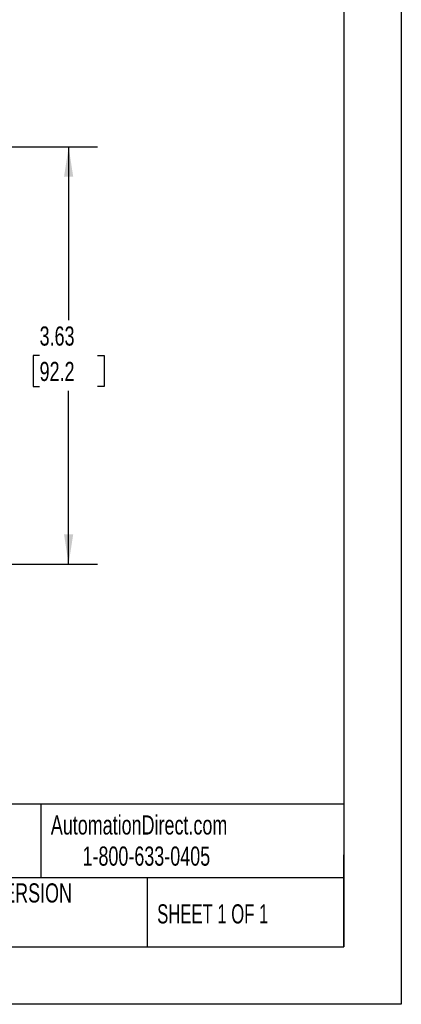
# Model space of a CAD drawing. Header units: inches. Extents: x 0 to 22, y 0 to 17.
# Tile 10 of 13: x 18.7 to 22, y 0 to 8.6. Entities that reach past the tile are written whole.
import ezdxf

# ---------------------------------------------------------------- set-up
doc = ezdxf.new("R2010")
doc.units = ezdxf.units.IN
doc.header["$LTSCALE"] = 2
doc.header["$MEASUREMENT"] = 0
doc.linetypes.add('CENTERX2', pattern=[0.8, 0.5, -0.1, 0.1, -0.1])
doc.layers.add('DIMENSIONS', color=140, linetype='Continuous', lineweight=25)
doc.layers.add('TEXT', color=140, linetype='Continuous', lineweight=25)
doc.styles.add('SLDTEXTSTYLE0', font='TXT', dxfattribs={"width": 0.7})
doc.styles.add('SLDTEXTSTYLE1', font='TXT', dxfattribs={"width": 0.65})
doc.dimstyles.new('SLDDIMSTYLE0', dxfattribs={"dimtxt": 0.169922, "dimasz": 0.26, "dimexe": 0, "dimexo": 0.0625, "dimgap": 0.04248, "dimtad": 0, "dimtih": 1, "dimtoh": 1, "dimrnd": 1e-09, "dimzin": 12, "dimdsep": 46, "dimtxsty": 'SLDTEXTSTYLE0', "dimsah": 1, "dimcen": 0.09, "dimadec": 0, "dimazin": 3, "dimtfac": 1, "dimtofl": 0, "dimtmove": 0, "dimatfit": 3, "dimfxl": 0, "dimfrac": 2, "dimtolj": 1, "dimtzin": 12, "dimarcsym": 0})

# ---------------------------------------------------------------- blocks, each defined once
blk = doc.blocks.new('_D')
at = {"layer": 'DIMENSIONS'}
for p, q in [((17.6092, 7.459), (19.3571, 7.459)), ((19.1071, 7.459), (19.1071, 5.9522)), ((18.8547, 5.6441), (18.7976, 5.6441)), ((18.7976, 5.6441), (18.7976, 5.374)), ((19.3596, 5.6441), (19.4167, 5.6441)), ((19.4167, 5.6441), (19.4167, 5.374)), ((18.7976, 5.374), (18.8547, 5.374)), ((19.1071, 3.8292), (19.1071, 5.336)), ((19.4167, 5.374), (19.3596, 5.374)), ((16.8218, 3.8292), (19.3571, 3.8292))]:
    blk.add_line(p, q, dxfattribs=at)
for points in [[(19.1071, 7.459), (19.0671, 7.199), (19.1471, 7.199)], [(19.1071, 3.8292), (19.1471, 4.0892), (19.0671, 4.0892)]]:
    blk.add_solid(points, dxfattribs=at)
at = {"layer": 'DIMENSIONS', "char_height": 0.16667, "attachment_point": 1, "style": 'SLDTEXTSTYLE0'}
for s, insert in [('3.63', (18.8547, 5.897)), ('92.2', (18.8547, 5.5889))]:
    blk.add_mtext(s, dxfattribs=dict(at, insert=insert))

msp = doc.modelspace()

# ---------------------------------------------------------------- linework, layer by layer
at = {"color": 7, "linetype": 'Continuous'}
for p, q in [((22.0002, 17.0002), (22.0002, 0.0002)), ((22.0002, 0.0002), (0.0002, 0.0002))]:
    msp.add_line(p, q, dxfattribs=at)
at = {"layer": 'TEXT'}
for p, q in [((21.5, 16.5), (21.5, 0.5)), ((21.5, 1.7422), (0.5, 1.7422)), ((18.8642, 1.7422), (18.8642, 1.1)), ((21.5, 0.5), (21.5, 1.3)), ((21.5, 1.1), (0.5, 1.1)), ((19.7912, 1.1), (19.7912, 0.5)), ((0.5, 0.5), (21.5, 0.5))]:
    msp.add_line(p, q, dxfattribs=at)

# ---------------------------------------------------------------- texts
at = {"layer": 'TEXT', "linetype": 'CENTERX2', "lineweight": 18, "char_height": 0.166667}
for s, insert, attachment_point, style in [('AutomationDirect.com', (18.9524, 1.6438), 1, 'SLDTEXTSTYLE0'), ('1-800-633-0405', (19.2277, 1.373), 1, 'SLDTEXTSTYLE0'), ('LATEST VERSION', (18.4687, 1.0523), 2, 'SLDTEXTSTYLE0'), ('SHEET 1 OF 1', (19.8773, 0.8702), 1, 'SLDTEXTSTYLE1')]:
    msp.add_mtext(s, dxfattribs=dict(at, insert=insert, attachment_point=attachment_point, style=style))

# ---------------------------------------------------------------- dimensions: what is measured, and where the dimension line sits
at = {"layer": 'DIMENSIONS'}
dim = msp.add_linear_dim(base=(19.1071, 3.8292), p1=(17.5092, 7.459), p2=(16.7218, 3.8292), angle=90, dimstyle='SLDDIMSTYLE0', dxfattribs=at)
dim.commit()
dim.dimension.update_dxf_attribs({"geometry": '_D', "text_midpoint": (19.1071, 5.6441), "dimtype": 160})

doc.saveas('drawing.dxf')
